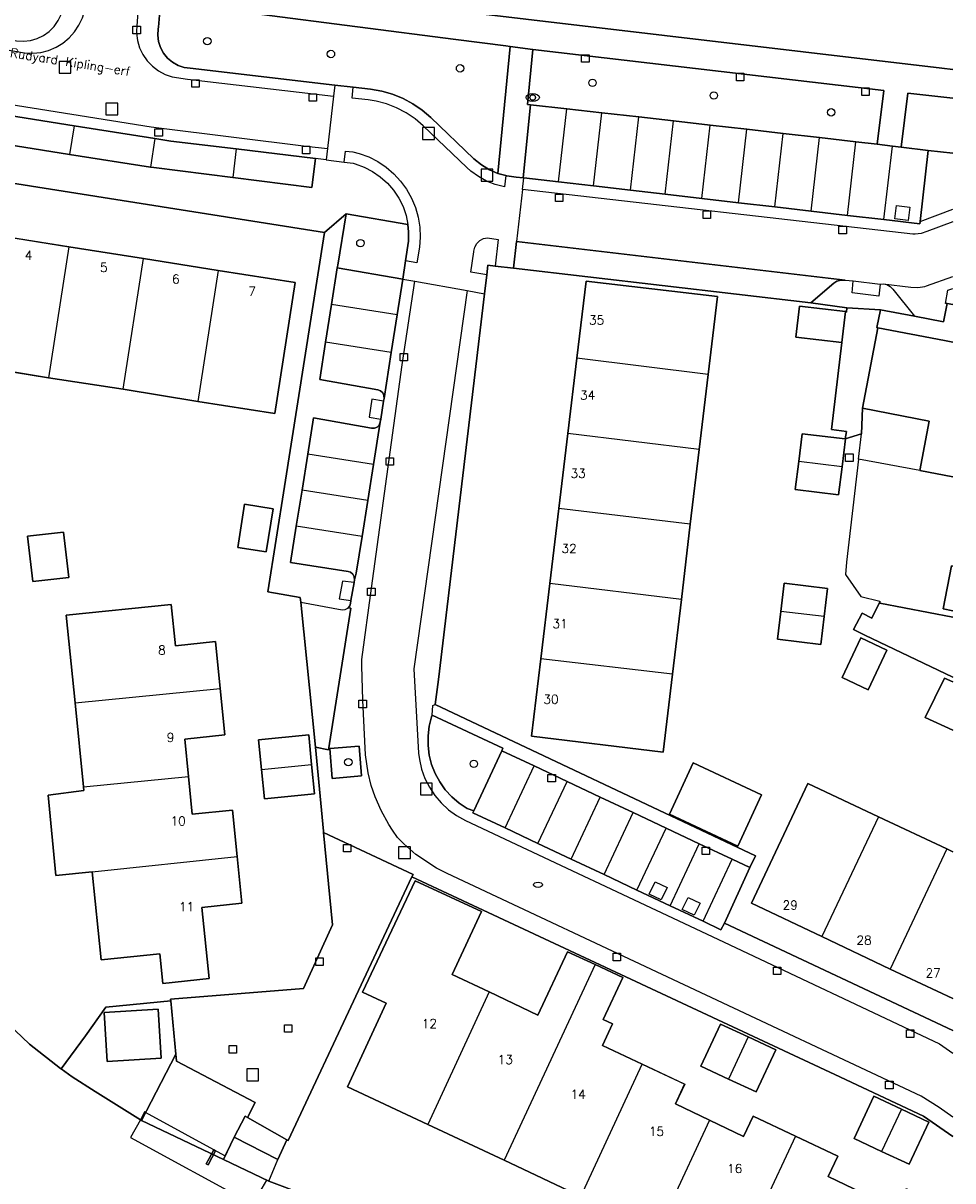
# Model space of a CAD drawing. Header units: metres. Extents: x 108000 to 109000, y 423600 to 424200.
# Tile 75 of 106: x 108937 to 109000, y 423652 to 423730. Entities that reach past the tile are written whole.
import ezdxf

# ---------------------------------------------------------------- set-up
doc = ezdxf.new("R2010")
doc.units = ezdxf.units.M
doc.header["$MEASUREMENT"] = 0
for name, color, linetype in [('Boomspiegel', 10, 'Continuous'), ('brandkraan _ -put', 10, 'Continuous'), ('Duiker', 10, 'Continuous'), ('Erf', 10, 'Continuous'), ('groenvoorziening', 10, 'Continuous'), ('Hek', 10, 'Continuous'), ('Huisnummers', 10, 'Continuous'), ('inspectie- _rioolput', 10, 'Continuous'), ('kolk', 10, 'Continuous'), ('onverhard', 10, 'Continuous'), ('open verharding', 10, 'Continuous'), ('Openbare_ruimtenaam', 10, 'Continuous'), ('pand', 10, 'Continuous'), ('Parkeervlak', 10, 'Continuous'), ('Steiger', 10, 'Continuous'), ('vegetatieobject', 10, 'Continuous'), ('Voetgangersgebied', 10, 'Continuous'), ('Voetpad', 10, 'Continuous'), ('voetpad op trap', 10, 'Continuous'), ('waterloop_ sloot', 10, 'Continuous'), ('waterstandmeter', 10, 'Continuous'), ('Wegmarkering', 10, 'Continuous'), ('Woonerf', 10, 'Continuous')]:
    doc.layers.add(name, color=color, linetype=linetype)
doc.styles.get("Standard").update_dxf_attribs({"font": 'txt.shx'})

# ---------------------------------------------------------------- blocks, each defined once
blk = doc.blocks.new('138_ACAD_1_FMEBLOCK4')
at = {"layer": 'waterloop_ sloot', "color": 5}
blk.add_lwpolyline([(24.098, -22.356), (20.348, -19.981), (19.231, -19.325), (14.231, -16.544), (10.371, -14.356), (9.231, -13.825), (4.323, -11.825), (1.698, -10.825), (-1.363, -9.365), (-6.879, -6.733), (-6.95, -6.7), (-10.011, -4.794), (-11.558, -3.794), (-12.296, -3.268), (-12.348, -3.231), (-14.442, -1.606), (-18.341, 2.113)], dxfattribs=at)
blk = doc.blocks.new('138_ACAD_1_FMEBLOCK11')
at = {"layer": 'Voetgangersgebied', "color": 255}
for points in [[(-1.568, 2.537), (-2.115, 1.437), (-2.775, 1.767), (-3.345, 0.657), (-2.589, 0.277), (3.345, -2.537)], [(3.345, 1.489), (-1.567, 2.436), (-1.568, 2.537)]]:
    blk.add_lwpolyline(points, dxfattribs=at)
blk = doc.blocks.new('138_ACAD_1_FMEBLOCK64')
at = {"layer": 'Erf', "color": 52, "true_color": 0xd2d200}
for points in [[(20.398, -12.056), (17.443, -10.017), (16.102, -12.88), (10.789, -10.38), (5.625, -7.974), (0.469, -5.568), (-4.679, -3.13), (-9.852, -0.693), (-15, 1.714), (-20.398, 4.245), (-19.295, 6.632), (-17.789, 9.885), (-19.394, 10.627), (-15.855, 18.13), (-11.364, 16.076), (-13.36, 11.827), (-10.86, 10.651), (-7.572, 9.07), (-5.573, 13.355), (-3.713, 12.485), (-1.852, 11.615), (-3.174, 8.796), (-2.538, 8.499), (-3.224, 7.039), (-0.538, 5.776), (2.321, 4.432), (1.693, 3.103), (3.992, 2.009), (6.288, 0.916), (6.929, 2.276), (9.789, 0.932), (12.64, -0.411), (11.988, -1.796), (14.288, -2.89), (16.595, -3.988), (17.25, -2.599), (20.257, -4.005), (19.516, -5.588), (20.398, -6.196)], [(20.398, -18.13), (18.212, -16.63), (20.398, -13.457)]]:
    blk.add_lwpolyline(points, dxfattribs=at)
blk = doc.blocks.new('138_ACAD_1_FMEBLOCK65')
at = {"layer": 'Erf', "color": 52, "true_color": 0xd2d200}
blk.add_line((2.564, -1.115), (0.337, -0.68), dxfattribs=at)
for points in [[(2.564, 10.495), (2.181, 10.568), (1.937, 9.331), (-0.023, 9.711), (-2.323, 10.133), (-2.564, 8.945), (-2.486, 8.93), (1.991, 8.066), (2.564, 7.959)], [(-2.349, -9.52), (-2.348, -9.621), (2.564, -10.568)]]:
    blk.add_lwpolyline(points, dxfattribs=at)
blk = doc.blocks.new('138_ACAD_1_FMEBLOCK75')
at = {"layer": 'Erf', "color": 52, "true_color": 0xd2d200}
for points in [[(10.18, 14.083), (10.271, 14.576), (9.263, 14.701), (9.954, 20.572), (6.852, 20.93), (7.102, 23.02), (10.201, 22.653), (10.277, 22.616), (10.307, 22.915), (7.864, 23.238), (-12.178, 25.573), (-13.416, 25.718), (-13.896, 25.774), (-13.974, 25.123), (-14.126, 23.855), (-17.233, -2.129), (-17.443, -3.818), (4.143, -14.016), (3.768, -14.8), (2.041, -18.541), (17.443, -25.774)], [(17.443, -1.963), (11.509, 0.851), (10.753, 1.231), (11.323, 2.341), (11.983, 2.011), (12.53, 3.111)]]:
    blk.add_lwpolyline(points, dxfattribs=at)
blk = doc.blocks.new('138_ACAD_1_FMEBLOCK76')
at = {"layer": 'Erf', "color": 52, "true_color": 0xd2d200}
blk.add_line((0.377, 1.755), (0.931, 1.501), dxfattribs=at)
blk.add_lwpolyline([(0.931, -1.755), (-0.931, -0.911), (0.377, 1.755)], dxfattribs=at)
blk = doc.blocks.new('138_ACAD_1_FMEBLOCK77')
at = {"layer": 'Erf', "color": 52, "true_color": 0xd2d200}
for points in [[(6.789, -7.237), (2.57, -5.263), (-2.039, -3.075), (-6.789, -0.825), (-2.992, 7.237), (1.781, 4.987)], [(1.781, 4.987), (6.383, 2.831), (6.789, 2.638)]]:
    blk.add_lwpolyline(points, dxfattribs=at)
blk = doc.blocks.new('138_ACAD_1_FMEBLOCK96')
at = {"layer": 'Voetpad', "color": 255}
for points in [[(-21.935, 5.565), (-26.387, 6.092), (-26.492, 5.315), (-26.662, 3.967), (-26.69, 3.738), (-6.804, 1.174), (-3.436, 0.74), (-3.148, 0.703), (-1.613, 0.505), (22.033, -2.272), (21.599, -5.879), (22.611, -6.014), (23.196, -6.092), (23.654, -2.455), (26.69, -2.79)], [(26.69, -0.863), (25.942, -0.771), (-20.792, 4.765)]]:
    blk.add_lwpolyline(points, dxfattribs=at)

msp = doc.modelspace()

# ---------------------------------------------------------------- linework, layer by layer
at = {"layer": 'Boomspiegel', "color": 32, "true_color": 0xe17500}
msp.add_lwpolyline([(108958.162, 423679.26), (108960.142, 423679.418), (108959.982, 423681.423), (108958.002, 423681.265), (108958.162, 423679.26)], dxfattribs=at)
at = {"layer": 'brandkraan _ -put', "color": 5}
msp.add_ellipse((108972.038, 423672.092), major_axis=(0.3, 0), ratio=0.583333, dxfattribs=at)
at = {"layer": 'Duiker', "color": 12, "true_color": 0xc30000}
for points in [[(108950.31, 423654.17), (108949.803, 423653.219), (108949.67, 423653.279), (108949.883, 423653.645), (108950.184, 423654.239), (108950.31, 423654.17)], [(108950.31, 423654.17), (108950.184, 423654.239), (108949.883, 423653.645), (108949.67, 423653.279), (108949.803, 423653.219), (108950.31, 423654.17)]]:
    msp.add_lwpolyline(points, dxfattribs=at)
at = {"layer": 'Erf', "color": 52, "true_color": 0xd2d200}
for p, q in [((108993.842, 423702.473), (108992.737, 423702.132)), ((108993.644, 423700.765), (108993.842, 423702.473)), ((108997.773, 423700), (108993.644, 423700.765))]:
    msp.add_line(p, q, dxfattribs=at)
for points in [[(108952.518, 423732.632), (108999.251, 423727.096), (109000, 423727.004)], [(108947.286, 423664.266), (108947.275, 423664.384), (108956.226, 423665.111), (108958.176, 423669.384), (108957.582, 423675.606), (108957.568, 423675.693), (108957.038, 423681.362), (108956.053, 423691.135), (108956.017, 423691.451), (108953.832, 423691.824), (108954.943, 423698.92), (108957.64, 423716.022), (108917.993, 423722.29)], [(108935.383, 423715.875), (108940.422, 423715.063), (108945.453, 423714.281), (108950.477, 423713.469), (108955.68, 423712.656), (108954.289, 423703.844), (108949.109, 423704.656), (108944.078, 423705.469), (108939.047, 423706.25), (108934.023, 423707.063)], [(108982.297, 423696.375), (108981.703, 423691.313), (108981.094, 423686.281), (108980.469, 423681.031), (108971.602, 423682.094), (108972.227, 423687.313), (108972.828, 423692.375), (108973.438, 423697.438), (108974.047, 423702.5), (108974.648, 423707.563), (108975.273, 423712.75), (108984.141, 423711.719), (108983.508, 423706.469), (108982.906, 423701.406), (108982.297, 423696.375)], [(108997.773, 423700), (108998.395, 423703.332), (108993.909, 423704.194), (108993.842, 423702.473)], [(108992.737, 423702.132), (108992.759, 423702.129), (108992.529, 423700.239), (108992.299, 423698.359), (108989.379, 423698.709), (108989.609, 423700.599), (108989.839, 423702.479), (108992.737, 423702.132)], [(108993.644, 423700.765), (108992.838, 423693.828), (108992.753, 423692.995), (108993.79, 423691.508), (108995.087, 423691.201), (108995.087, 423691.16)], [(108952.259, 423697.729), (108954.179, 423697.419), (108953.719, 423694.509), (108951.799, 423694.809), (108952.259, 423697.729)], [(108940.406, 423692.795), (108937.977, 423692.521), (108937.634, 423695.564), (108940.063, 423695.837), (108940.406, 423692.795)], [(109000, 423690.552), (108999.339, 423690.679), (108999.909, 423693.579), (109000, 423693.561)], [(108991.099, 423688.279), (108988.169, 423688.629), (108988.399, 423690.509), (108988.619, 423692.399), (108991.549, 423692.049), (108991.329, 423690.159), (108991.099, 423688.279)], [(108951.75, 423674), (108952.07, 423670.844), (108949.367, 423670.563), (108949.883, 423665.781), (108946.75, 423665.438), (108946.547, 423667.438), (108942.594, 423667.031), (108941.992, 423672.969), (108939.546, 423672.719), (108939.023, 423678.135), (108941.432, 423678.43), (108941.406, 423678.688), (108940.844, 423684.344), (108940.242, 423690.25), (108947.313, 423690.969), (108947.609, 423688.188), (108950.289, 423688.469), (108950.609, 423685.313), (108950.922, 423682.188), (108948.227, 423681.906), (108948.477, 423679.375), (108948.727, 423676.844), (108951.438, 423677.125), (108951.75, 423674)], [(108993.789, 423688.719), (108995.549, 423687.889), (108994.289, 423685.219), (108992.529, 423686.049), (108993.789, 423688.719)], [(108956.779, 423680.199), (108956.979, 423678.209), (108953.599, 423677.869), (108953.399, 423679.859), (108953.199, 423681.849), (108956.589, 423682.189), (108956.779, 423680.199)], [(108980.893, 423676.849), (108982.498, 423680.294), (108987.111, 423678.144), (108985.506, 423674.699), (108980.893, 423676.849)], [(109000, 423655.139), (108998.025, 423656.491), (108992.045, 423659.308), (108963.538, 423672.621), (108959.942, 423664.971), (108955.19, 423654.863), (108955.109, 423654.909), (108954.509, 423653.589), (108951.559, 423655.079), (108950.837, 423653.585), (108953.898, 423652.125), (108956.523, 423651.125), (108961.43, 423649.125), (108962.57, 423648.594), (108966.43, 423646.406), (108971.43, 423643.625), (108972.547, 423642.969), (108976.297, 423640.594), (109000, 423624.107)], [(108933.859, 423665.063), (108937.758, 423661.344), (108939.852, 423659.719), (108939.903, 423659.682)], [(108947.286, 423664.266), (108942.906, 423663.844), (108941.539, 423661.909), (108939.903, 423659.682)], [(108939.903, 423659.682), (108940.641, 423659.156), (108942.188, 423658.156), (108945.25, 423656.25), (108945.32, 423656.217), (108947.62, 423660.68), (108947.286, 423664.266)], [(108946.64, 423660.404), (108942.994, 423660.187), (108942.798, 423663.482), (108946.443, 423663.699), (108946.64, 423660.404)], [(108984.879, 423659), (108983.019, 423659.859), (108984.349, 423662.709), (108986.199, 423661.839), (108988.059, 423660.979), (108986.739, 423658.129), (108984.879, 423659)], [(108996.529, 423656.969), (108998.389, 423656.099), (108997.059, 423653.259), (108995.199, 423654.119), (108993.339, 423654.989), (108994.669, 423657.839), (108996.529, 423656.969)]]:
    msp.add_lwpolyline(points, dxfattribs=at)
at = {"layer": 'groenvoorziening', "color": 3}
for points in [[(108970.161, 423728.57), (108969.874, 423728.607), (108966.505, 423729.041), (108946.619, 423731.605)], [(108946.529, 423730.665), (108946.46, 423729.86), (108946.439, 423729.745), (108946.412, 423729.318), (108946.465, 423728.893), (108946.596, 423728.486), (108946.801, 423728.11), (108947.072, 423727.778), (108947.399, 423727.503), (108947.772, 423727.293), (108948.178, 423727.156), (108948.601, 423727.096), (108958.335, 423725.964), (108959.588, 423725.818), (108960.753, 423725.685), (108961.502, 423725.552), (108962.233, 423725.342), (108962.938, 423725.055), (108963.609, 423724.697), (108964.238, 423724.27), (108964.812, 423723.786), (108967.711, 423720.996), (108968.233, 423720.583), (108968.767, 423720.265), (108969.337, 423720.018), (108970.161, 423728.57)], [(108995.342, 423725.595), (108971.697, 423728.372), (108971.319, 423724.647), (108971.53, 423724.645), (108973.989, 423724.366), (108976.338, 423724.099), (108978.827, 423723.816), (108981.167, 423723.55), (108983.649, 423723.268), (108986.112, 423722.988), (108988.563, 423722.709), (108991.018, 423722.43), (108993.467, 423722.152), (108994.909, 423721.988), (108995.342, 423725.595)], [(109000, 423725.077), (108996.963, 423725.412), (108996.505, 423721.775), (108998.336, 423721.561), (109000, 423721.374)], [(108963.31, 423715.454), (108963.319, 423716.083), (108963.27, 423716.567), (108959.099, 423717.29), (108958.553, 423713.823), (108958.503, 423713.642), (108962.934, 423712.889), (108963.114, 423714.116), (108963.31, 423715.454)], [(108969.603, 423681.119), (108969.672, 423681.292), (108964.909, 423683.525), (108964.868, 423683.399), (108964.71, 423682.769), (108964.63, 423682.124), (108964.631, 423681.475), (108964.711, 423680.83), (108964.869, 423680.201), (108965.104, 423679.595), (108965.412, 423679.023), (108965.787, 423678.494), (108966.225, 423678.014), (108966.718, 423677.592), (108967.263, 423677.231), (108967.717, 423677.077), (108969.603, 423681.119)], [(108947.62, 423660.68), (108945.32, 423656.217), (108950.837, 423653.585), (108951.559, 423655.079), (108952.299, 423656.5), (108952.451, 423656.414), (108952.971, 423657.425), (108947.664, 423660.212), (108947.62, 423660.68)]]:
    msp.add_lwpolyline(points, dxfattribs=at)
at = {"layer": 'Hek', "color": 30}
msp.add_lwpolyline([(108939.903, 423659.682), (108941.539, 423661.909), (108942.906, 423663.844), (108947.286, 423664.266)], dxfattribs=at)
at = {"layer": 'inspectie- _rioolput', "color": 30}
for p, q in [((108940.556, 423727.559), (108939.756, 423727.559)), ((108939.756, 423727.559), (108939.756, 423726.759)), ((108940.556, 423726.759), (108940.556, 423727.559)), ((108939.756, 423726.759), (108940.556, 423726.759)), ((108943.715, 423724.756), (108942.915, 423724.756)), ((108942.915, 423724.756), (108942.915, 423723.956)), ((108943.715, 423723.956), (108943.715, 423724.756)), ((108942.915, 423723.956), (108943.715, 423723.956)), ((108965.051, 423723.106), (108964.251, 423723.106)), ((108964.251, 423723.106), (108964.251, 423722.306)), ((108965.051, 423722.306), (108965.051, 423723.106)), ((108964.251, 423722.306), (108965.051, 423722.306)), ((108969.002, 423720.298), (108968.202, 423720.298)), ((108968.202, 423720.298), (108968.202, 423719.498)), ((108969.002, 423719.498), (108969.002, 423720.298)), ((108968.202, 423719.498), (108969.002, 423719.498)), ((108964.913, 423678.939), (108964.113, 423678.939)), ((108964.113, 423678.939), (108964.113, 423678.139)), ((108964.913, 423678.139), (108964.913, 423678.939)), ((108964.113, 423678.139), (108964.913, 423678.139)), ((108963.439, 423674.65), (108962.639, 423674.65)), ((108962.639, 423674.65), (108962.639, 423673.85)), ((108963.439, 423673.85), (108963.439, 423674.65)), ((108962.639, 423673.85), (108963.439, 423673.85)), ((108953.204, 423659.681), (108952.404, 423659.681)), ((108952.404, 423659.681), (108952.404, 423658.881)), ((108953.204, 423658.881), (108953.204, 423659.681)), ((108952.404, 423658.881), (108953.204, 423658.881))]:
    msp.add_line(p, q, dxfattribs=at)
at = {"layer": 'kolk', "color": 30, "true_color": 0xf07a00}
for p, q in [((108944.738, 423729.424), (108944.738, 423729.924)), ((108944.738, 423729.924), (108945.238, 423729.924)), ((108945.238, 423729.924), (108945.238, 423729.424)), ((108945.238, 423729.424), (108944.738, 423729.424)), ((108974.98, 423727.501), (108974.98, 423728.001)), ((108974.98, 423728.001), (108975.48, 423728.001)), ((108975.48, 423728.001), (108975.48, 423727.501)), ((108975.48, 423727.501), (108974.98, 423727.501)), ((108948.694, 423725.824), (108948.694, 423726.324)), ((108948.694, 423726.324), (108949.194, 423726.324)), ((108949.194, 423726.324), (108949.194, 423725.824)), ((108985.411, 423726.256), (108985.411, 423726.756)), ((108985.411, 423726.756), (108985.911, 423726.756)), ((108985.911, 423726.256), (108985.411, 423726.256)), ((108985.911, 423726.756), (108985.911, 423726.256)), ((108949.194, 423725.824), (108948.694, 423725.824)), ((108956.618, 423724.875), (108956.618, 423725.375)), ((108956.618, 423725.375), (108957.118, 423725.375)), ((108957.118, 423725.375), (108957.118, 423724.875)), ((108993.869, 423725.268), (108993.869, 423725.768)), ((108993.869, 423725.768), (108994.369, 423725.768)), ((108994.369, 423725.268), (108993.869, 423725.268)), ((108994.369, 423725.768), (108994.369, 423725.268)), ((108957.118, 423724.875), (108956.618, 423724.875)), ((108946.221, 423722.521), (108946.221, 423723.021)), ((108946.221, 423723.021), (108946.721, 423723.021)), ((108946.721, 423723.021), (108946.721, 423722.521)), ((108946.721, 423722.521), (108946.221, 423722.521)), ((108956.157, 423721.339), (108956.157, 423721.839)), ((108956.157, 423721.839), (108956.657, 423721.839)), ((108956.657, 423721.339), (108956.157, 423721.339)), ((108956.657, 423721.839), (108956.657, 423721.339)), ((108973.208, 423718.121), (108973.208, 423718.621)), ((108973.208, 423718.621), (108973.708, 423718.621)), ((108973.708, 423718.621), (108973.708, 423718.121)), ((108973.708, 423718.121), (108973.208, 423718.121)), ((108983.171, 423716.987), (108983.171, 423717.487)), ((108983.171, 423717.487), (108983.671, 423717.487)), ((108983.671, 423717.487), (108983.671, 423716.987)), ((108983.671, 423716.987), (108983.171, 423716.987)), ((108992.32, 423715.953), (108992.32, 423716.453)), ((108992.32, 423716.453), (108992.82, 423716.453)), ((108992.82, 423715.953), (108992.32, 423715.953)), ((108992.82, 423716.453), (108992.82, 423715.953)), ((108962.75, 423707.376), (108962.75, 423707.876)), ((108962.75, 423707.876), (108963.25, 423707.876)), ((108963.25, 423707.376), (108962.75, 423707.376)), ((108963.25, 423707.876), (108963.25, 423707.376)), ((108992.772, 423700.615), (108992.772, 423701.115)), ((108992.772, 423701.115), (108993.272, 423701.115)), ((108993.272, 423701.115), (108993.272, 423700.615)), ((108961.796, 423700.356), (108961.796, 423700.856)), ((108961.796, 423700.856), (108962.296, 423700.856)), ((108962.296, 423700.356), (108961.796, 423700.356)), ((108962.296, 423700.856), (108962.296, 423700.356)), ((108993.272, 423700.615), (108992.772, 423700.615)), ((108960.555, 423691.577), (108960.555, 423692.077)), ((108960.555, 423692.077), (108961.055, 423692.077)), ((108961.055, 423692.077), (108961.055, 423691.577)), ((108961.055, 423691.577), (108960.555, 423691.577)), ((108959.971, 423684.019), (108959.971, 423684.519)), ((108959.971, 423684.519), (108960.471, 423684.519)), ((108960.471, 423684.019), (108959.971, 423684.019)), ((108960.471, 423684.519), (108960.471, 423684.019)), ((108972.707, 423679.027), (108972.707, 423679.527)), ((108972.707, 423679.527), (108973.207, 423679.527)), ((108973.207, 423679.527), (108973.207, 423679.027)), ((108973.207, 423679.027), (108972.707, 423679.027)), ((108958.925, 423674.3), (108958.925, 423674.8)), ((108958.925, 423674.8), (108959.425, 423674.8)), ((108959.425, 423674.8), (108959.425, 423674.3)), ((108983.095, 423674.127), (108983.095, 423674.627)), ((108983.095, 423674.627), (108983.595, 423674.627)), ((108983.595, 423674.627), (108983.595, 423674.127)), ((108959.425, 423674.3), (108958.925, 423674.3)), ((108983.595, 423674.127), (108983.095, 423674.127)), ((108957.059, 423666.66), (108957.059, 423667.16)), ((108957.059, 423667.16), (108957.559, 423667.16)), ((108957.559, 423667.16), (108957.559, 423666.66)), ((108977.109, 423666.972), (108977.109, 423667.472)), ((108977.109, 423667.472), (108977.609, 423667.472)), ((108977.609, 423666.972), (108977.109, 423666.972)), ((108977.609, 423667.472), (108977.609, 423666.972)), ((108957.559, 423666.66), (108957.059, 423666.66)), ((108987.914, 423666.036), (108987.914, 423666.536)), ((108987.914, 423666.536), (108988.414, 423666.536)), ((108988.414, 423666.036), (108987.914, 423666.036)), ((108988.414, 423666.536), (108988.414, 423666.036)), ((108954.951, 423662.163), (108954.951, 423662.663)), ((108954.951, 423662.663), (108955.451, 423662.663)), ((108955.451, 423662.163), (108954.951, 423662.163)), ((108955.451, 423662.663), (108955.451, 423662.163)), ((108996.88, 423661.808), (108996.88, 423662.308)), ((108996.88, 423662.308), (108997.38, 423662.308)), ((108997.38, 423662.308), (108997.38, 423661.808)), ((108997.38, 423661.808), (108996.88, 423661.808)), ((108951.219, 423660.753), (108951.219, 423661.253)), ((108951.219, 423661.253), (108951.719, 423661.253)), ((108951.719, 423660.753), (108951.219, 423660.753)), ((108951.719, 423661.253), (108951.719, 423660.753)), ((108995.467, 423658.349), (108995.467, 423658.849)), ((108995.467, 423658.849), (108995.967, 423658.849)), ((108995.967, 423658.349), (108995.467, 423658.349)), ((108995.967, 423658.849), (108995.967, 423658.349))]:
    msp.add_line(p, q, dxfattribs=at)
at = {"layer": 'onverhard', "color": 255}
msp.add_lwpolyline([(108958.162, 423679.26), (108960.142, 423679.418), (108959.982, 423681.423), (108958.002, 423681.265), (108958.162, 423679.26)], dxfattribs=at)
at = {"layer": 'open verharding', "color": 255}
for points in [[(108971.53, 423724.645), (108971.319, 423724.647), (108971.697, 423728.372), (108970.161, 423728.57), (108969.337, 423720.018), (108969.866, 423719.866), (108969.935, 423719.846), (108970.56, 423719.751), (108971.037, 423719.714), (108971.53, 423724.645)], [(108994.95, 423709.61), (108994.872, 423709.625), (108995.113, 423710.813), (108992.864, 423710.964), (108992.834, 423710.665), (108992.758, 423710.702), (108992.511, 423708.621), (108991.82, 423702.75), (108992.828, 423702.625), (108992.737, 423702.132), (108993.842, 423702.473), (108993.909, 423704.194), (108994.95, 423709.61)]]:
    msp.add_lwpolyline(points, dxfattribs=at)
at = {"layer": 'pand', "color": 1}
for p, q in [((108940.422, 423715.063), (108935.383, 423715.875)), ((108940.422, 423715.063), (108939.047, 423706.25)), ((108945.453, 423714.281), (108940.422, 423715.063)), ((108944.078, 423705.469), (108945.453, 423714.281)), ((108950.477, 423713.469), (108945.453, 423714.281)), ((108950.477, 423713.469), (108949.109, 423704.656)), ((108974.648, 423707.563), (108974.047, 423702.5)), ((108983.508, 423706.469), (108974.648, 423707.563)), ((108934.023, 423707.063), (108939.047, 423706.25)), ((108939.047, 423706.25), (108944.078, 423705.469)), ((108982.906, 423701.406), (108983.508, 423706.469)), ((108944.078, 423705.469), (108949.109, 423704.656)), ((108974.047, 423702.5), (108973.438, 423697.438)), ((108982.906, 423701.406), (108974.047, 423702.5)), ((108982.297, 423696.375), (108982.906, 423701.406)), ((108992.529, 423700.239), (108989.609, 423700.599)), ((108973.438, 423697.438), (108972.828, 423692.375)), ((108982.297, 423696.375), (108973.438, 423697.438)), ((108981.703, 423691.313), (108982.297, 423696.375)), ((108972.828, 423692.375), (108972.227, 423687.313)), ((108981.703, 423691.313), (108972.828, 423692.375)), ((108981.094, 423686.281), (108981.703, 423691.313)), ((108991.329, 423690.159), (108988.399, 423690.509)), ((108981.094, 423686.281), (108972.227, 423687.313)), ((108940.844, 423684.344), (108950.609, 423685.313)), ((108940.844, 423684.344), (108941.406, 423678.688)), ((108953.399, 423679.859), (108956.779, 423680.199)), ((108941.406, 423678.688), (108948.477, 423679.375)), ((108994.992, 423676.656), (108991.172, 423668.594)), ((108999.594, 423674.5), (108994.992, 423676.656)), ((108941.992, 423672.969), (108951.75, 423674)), ((108999.594, 423674.5), (108995.781, 423666.406)), ((109000, 423674.307), (108999.594, 423674.5)), ((108991.172, 423668.594), (108995.781, 423666.406)), ((108975.889, 423666.709), (108969.75, 423653.531)), ((108995.781, 423666.406), (109000, 423664.433)), ((108968.742, 423664.875), (108964.602, 423655.938)), ((108986.199, 423661.839), (108984.879, 423659)), ((108974.922, 423651.094), (108979.063, 423660)), ((108996.529, 423656.969), (108995.199, 423654.119)), ((108964.602, 423655.938), (108969.75, 423653.531)), ((108983.593, 423656.233), (108980.07, 423648.656)), ((108989.391, 423655.156), (108985.227, 423646.25)), ((108969.75, 423653.531), (108974.922, 423651.094))]:
    msp.add_line(p, q, dxfattribs=at)
for points in [[(108949.109, 423704.656), (108954.289, 423703.844), (108955.68, 423712.656), (108950.477, 423713.469)], [(108983.508, 423706.469), (108984.141, 423711.719), (108975.273, 423712.75), (108974.648, 423707.563)], [(108992.758, 423710.702), (108989.659, 423711.069), (108989.409, 423708.979), (108992.511, 423708.621), (108992.758, 423710.702)], [(109000, 423708.639), (108999.427, 423708.746), (108994.95, 423709.61), (108993.909, 423704.194), (108998.395, 423703.332), (108997.773, 423700), (109000, 423699.565)], [(108992.529, 423700.239), (108992.759, 423702.129), (108992.737, 423702.132), (108989.839, 423702.479), (108989.609, 423700.599)], [(108989.609, 423700.599), (108989.379, 423698.709), (108992.299, 423698.359), (108992.529, 423700.239)], [(108953.719, 423694.509), (108954.179, 423697.419), (108952.259, 423697.729), (108951.799, 423694.809), (108953.719, 423694.509)], [(108937.977, 423692.521), (108940.406, 423692.795), (108940.063, 423695.837), (108937.634, 423695.564), (108937.977, 423692.521)], [(109000, 423693.561), (108999.909, 423693.579), (108999.339, 423690.679), (109000, 423690.552)], [(108991.329, 423690.159), (108991.549, 423692.049), (108988.619, 423692.399), (108988.399, 423690.509)], [(108950.609, 423685.313), (108950.289, 423688.469), (108947.609, 423688.188), (108947.313, 423690.969), (108940.242, 423690.25), (108940.844, 423684.344)], [(108988.399, 423690.509), (108988.169, 423688.629), (108991.099, 423688.279), (108991.329, 423690.159)], [(108993.789, 423688.719), (108992.529, 423686.049), (108994.289, 423685.219), (108995.549, 423687.889), (108993.789, 423688.719)], [(108972.227, 423687.313), (108971.602, 423682.094), (108980.469, 423681.031), (108981.094, 423686.281)], [(109000, 423685.76), (108999.446, 423686.015), (108998.138, 423683.349), (109000, 423682.504)], [(108948.477, 423679.375), (108948.227, 423681.906), (108950.922, 423682.188), (108950.609, 423685.313)], [(108956.779, 423680.199), (108956.589, 423682.189), (108953.199, 423681.849), (108953.399, 423679.859)], [(108953.399, 423679.859), (108953.599, 423677.869), (108956.979, 423678.209), (108956.779, 423680.199)], [(108980.893, 423676.849), (108985.506, 423674.699), (108987.111, 423678.144), (108982.498, 423680.294), (108980.893, 423676.849)], [(108951.75, 423674), (108951.438, 423677.125), (108948.727, 423676.844), (108948.477, 423679.375)], [(108941.406, 423678.688), (108941.432, 423678.43), (108939.023, 423678.135), (108939.546, 423672.719), (108941.992, 423672.969)], [(108994.992, 423676.656), (108990.219, 423678.906), (108986.422, 423670.844), (108991.172, 423668.594)], [(108941.992, 423672.969), (108942.594, 423667.031), (108946.547, 423667.438), (108946.75, 423665.438), (108949.883, 423665.781), (108949.367, 423670.563), (108952.07, 423670.844), (108951.75, 423674)], [(108968.742, 423664.875), (108966.241, 423666.051), (108968.238, 423670.3), (108963.747, 423672.354), (108960.208, 423664.851), (108961.812, 423664.109), (108960.307, 423660.856), (108959.203, 423658.469), (108964.602, 423655.938)], [(108975.889, 423666.709), (108974.029, 423667.579), (108972.03, 423663.294), (108968.742, 423664.875)], [(108979.063, 423660), (108976.377, 423661.263), (108977.063, 423662.723), (108976.428, 423663.02), (108977.75, 423665.839), (108975.889, 423666.709)], [(108942.994, 423660.187), (108946.64, 423660.404), (108946.443, 423663.699), (108942.798, 423663.482), (108942.994, 423660.187)], [(108986.199, 423661.839), (108984.349, 423662.709), (108983.019, 423659.859), (108984.879, 423659)], [(108984.879, 423659), (108986.739, 423658.129), (108988.059, 423660.979), (108986.199, 423661.839)], [(108983.593, 423656.233), (108981.295, 423657.327), (108981.922, 423658.656), (108979.063, 423660)], [(108996.529, 423656.969), (108994.669, 423657.839), (108993.339, 423654.989), (108995.199, 423654.119)], [(108995.199, 423654.119), (108997.059, 423653.259), (108998.389, 423656.099), (108996.529, 423656.969)], [(108989.391, 423655.156), (108986.531, 423656.5), (108985.89, 423655.14), (108983.593, 423656.233)], [(108993.89, 423651.334), (108991.59, 423652.428), (108992.242, 423653.813), (108989.391, 423655.156)]]:
    msp.add_lwpolyline(points, dxfattribs=at)
at = {"layer": 'Parkeervlak', "color": 255}
for points in [[(108940.771, 423723.222), (108935.277, 423724.086), (108929.738, 423724.957), (108924.189, 423725.83), (108924.17, 423725.727), (108923.879, 423723.907), (108929.435, 423723.032), (108934.973, 423722.16), (108940.468, 423721.295), (108945.912, 423720.437), (108946.144, 423720.401), (108951.458, 423719.737), (108956.803, 423719.069), (108957.031, 423721.019), (108951.699, 423721.664), (108947.288, 423722.197), (108946.216, 423722.366), (108940.771, 423723.222)], [(108998.336, 423721.561), (108996.505, 423721.775), (108995.921, 423721.853), (108994.909, 423721.988), (108993.467, 423722.152), (108991.018, 423722.43), (108988.563, 423722.709), (108986.112, 423722.988), (108983.649, 423723.268), (108981.167, 423723.55), (108978.827, 423723.816), (108976.338, 423724.099), (108973.989, 423724.366), (108971.53, 423724.645), (108971.037, 423719.714), (108971.091, 423719.708), (108973.429, 423719.437), (108975.778, 423719.166), (108978.266, 423718.878), (108980.605, 423718.608), (108983.087, 423718.321), (108985.549, 423718.036), (108988, 423717.753), (108990.454, 423717.469), (108992.902, 423717.186), (108995.358, 423716.902), (108997.771, 423716.623), (108997.789, 423716.777), (108998.336, 423721.561)], [(108970.59, 423715.426), (108970.379, 423713.622), (108990.421, 423711.287), (108991.987, 423712.619), (108992.188, 423712.745), (108992.454, 423712.828), (108992.731, 423712.831), (108970.59, 423715.426)], [(108962.554, 423710.495), (108962.934, 423712.889), (108958.503, 423713.642), (108958.119, 423711.19), (108957.72, 423708.648), (108957.324, 423706.119), (108961.247, 423705.425), (108961.43, 423705.361), (108961.575, 423705.229), (108961.655, 423705.05), (108961.658, 423704.855), (108962.15, 423707.954), (108962.554, 423710.495)], [(108960.952, 423700.394), (108961.406, 423703.244), (108961.338, 423703.064), (108961.203, 423702.923), (108961.022, 423702.848), (108960.822, 423702.85), (108956.906, 423703.543), (108956.515, 423701.089), (108956.131, 423698.675), (108955.744, 423696.246), (108955.356, 423693.812), (108959.239, 423693.194), (108959.408, 423693.142), (108959.563, 423693.015), (108959.657, 423692.839), (108959.675, 423692.639), (108959.788, 423693.091), (108960.18, 423695.551), (108960.567, 423697.98), (108960.952, 423700.394)], [(108980.674, 423675.909), (108978.457, 423676.952), (108976.237, 423677.997), (108973.998, 423679.051), (108971.778, 423680.096), (108969.603, 423681.119), (108967.717, 423677.077), (108967.65, 423676.942), (108969.814, 423675.923), (108972.033, 423674.877), (108974.272, 423673.822), (108976.492, 423672.776), (108978.708, 423671.732), (108980.944, 423670.678), (108983.159, 423669.634), (108984.367, 423669.065), (108984.598, 423669.508), (108986.325, 423673.249), (108985.126, 423673.813), (108982.911, 423674.856), (108980.674, 423675.909)]]:
    msp.add_lwpolyline(points, dxfattribs=at)
at = {"layer": 'Steiger', "color": 255}
msp.add_lwpolyline([(108954.509, 423653.589), (108951.559, 423655.079), (108950.919, 423653.839), (108945.589, 423656.739), (108945.509, 423656.789), (108945.25, 423656.25), (108944.578, 423655.063), (108952.813, 423650.563), (108953.75, 423652.188), (108953.898, 423652.125), (108954.509, 423653.589)], dxfattribs=at)
at = {"layer": 'vegetatieobject', "color": 3}
for centre in [(108949.747, 423728.921), (108958.081, 423728.056), (108966.785, 423727.091), (108975.711, 423726.115), (108983.884, 423725.259), (108991.795, 423724.127), (108960.067, 423715.319), (108959.254, 423680.35), (108967.714, 423680.238)]:
    msp.add_circle(centre, 0.25, dxfattribs=at)
at = {"layer": 'Voetpad', "color": 255}
for p, q in [((108961.433, 423703.456), (108961.626, 423704.661)), ((108959.426, 423691.235), (108959.641, 423692.445))]:
    msp.add_line(p, q, dxfattribs=at)
for points in [[(108961.626, 423704.661), (108961.658, 423704.855), (108961.655, 423705.05), (108961.575, 423705.229), (108961.43, 423705.361), (108961.247, 423705.425), (108957.324, 423706.119), (108957.72, 423708.648), (108958.119, 423711.19), (108958.503, 423713.642), (108958.553, 423713.823), (108959.099, 423717.29), (108957.64, 423716.022), (108954.943, 423698.92), (108953.832, 423691.824), (108956.017, 423691.451), (108956.053, 423691.135)], [(108961.626, 423704.661), (108960.846, 423704.794), (108960.652, 423703.592), (108961.433, 423703.456)], [(108959.641, 423692.445), (108959.675, 423692.639), (108959.657, 423692.839), (108959.563, 423693.015), (108959.408, 423693.142), (108959.239, 423693.194), (108955.356, 423693.812), (108955.744, 423696.246), (108956.131, 423698.675), (108956.515, 423701.089), (108956.906, 423703.543), (108960.822, 423702.85), (108961.022, 423702.848), (108961.203, 423702.923), (108961.338, 423703.064), (108961.406, 423703.244), (108961.433, 423703.456)], [(108959.641, 423692.445), (108958.858, 423692.547), (108958.633, 423691.352), (108959.426, 423691.235)], [(108956.053, 423691.135), (108958.829, 423690.619), (108959.034, 423690.639), (108959.216, 423690.734), (108959.237, 423690.758)], [(108956.053, 423691.135), (108957.038, 423681.362), (108957.922, 423681.19), (108959.417, 423690.722), (108959.237, 423690.758)], [(108959.237, 423690.758), (108959.349, 423690.891), (108959.402, 423691.031), (108959.426, 423691.235)], [(108963.538, 423672.621), (108963.618, 423672.774), (108957.582, 423675.606), (108958.176, 423669.384), (108956.226, 423665.111), (108947.275, 423664.384), (108947.286, 423664.266), (108947.62, 423660.68), (108947.664, 423660.212), (108952.971, 423657.425), (108952.451, 423656.414), (108955.109, 423654.909), (108955.19, 423654.863), (108959.942, 423664.971), (108963.538, 423672.621)]]:
    msp.add_lwpolyline(points, dxfattribs=at)
at = {"layer": 'voetpad op trap', "color": 255}
msp.add_lwpolyline([(108952.451, 423656.414), (108952.299, 423656.5), (108951.559, 423655.079), (108954.509, 423653.589), (108955.109, 423654.909), (108952.451, 423656.414)], dxfattribs=at)
at = {"layer": 'waterstandmeter', "color": 2}
msp.add_circle((108971.68, 423725.13), 0.188, dxfattribs=at)
msp.add_ellipse((108971.68, 423725.13), major_axis=(0.45, 0), ratio=0.583333, dxfattribs=at)
at = {"layer": 'Wegmarkering', "color": 255}
for p, q in [((108973.429, 423719.437), (108973.989, 423724.366)), ((108975.778, 423719.166), (108976.338, 423724.099)), ((108978.266, 423718.878), (108978.827, 423723.816)), ((108940.771, 423723.222), (108940.468, 423721.295)), ((108980.605, 423718.608), (108981.167, 423723.55)), ((108983.087, 423718.321), (108983.649, 423723.268)), ((108985.549, 423718.036), (108986.112, 423722.988)), ((108946.216, 423722.366), (108945.912, 423720.437)), ((108988, 423717.753), (108988.563, 423722.709)), ((108990.454, 423717.469), (108991.018, 423722.43)), ((108992.902, 423717.186), (108993.467, 423722.152)), ((108951.699, 423721.664), (108951.458, 423719.737)), ((108995.358, 423716.902), (108995.921, 423721.853)), ((108962.554, 423710.495), (108958.119, 423711.19)), ((108962.15, 423707.954), (108957.72, 423708.648)), ((108960.952, 423700.394), (108956.515, 423701.089)), ((108960.567, 423697.98), (108956.131, 423698.675)), ((108960.18, 423695.551), (108955.744, 423696.246)), ((108969.814, 423675.923), (108971.778, 423680.096)), ((108972.033, 423674.877), (108973.998, 423679.051)), ((108974.272, 423673.822), (108976.237, 423677.997)), ((108976.492, 423672.776), (108978.457, 423676.952)), ((108978.708, 423671.732), (108980.674, 423675.909)), ((108980.944, 423670.678), (108982.911, 423674.856)), ((108983.159, 423669.634), (108985.126, 423673.813))]:
    msp.add_line(p, q, dxfattribs=at)
for points in [[(108996.988, 423716.832), (108996.084, 423716.947), (108996.198, 423717.844), (108997.102, 423717.729), (108996.988, 423716.832)], [(108980.35, 423671.076), (108979.531, 423671.467), (108979.924, 423672.292), (108980.744, 423671.901), (108980.35, 423671.076)], [(108982.568, 423670.031), (108981.765, 423670.414), (108982.154, 423671.23), (108982.957, 423670.847), (108982.568, 423670.031)]]:
    msp.add_lwpolyline(points, dxfattribs=at)
at = {"layer": 'Woonerf', "color": 52, "true_color": 0xd2d200}
for p, q in [((108958.335, 423725.964), (108958.25, 423725.22)), ((108959.588, 423725.818), (108958.335, 423725.964)), ((108958.25, 423725.22), (108957.842, 423721.682)), ((108957.842, 423721.682), (108957.755, 423720.928)), ((108957.755, 423720.928), (108957.031, 423721.019)), ((108957.755, 423720.928), (108958.982, 423720.773)), ((108970.999, 423718.921), (108971.091, 423719.708)), ((108970.999, 423718.921), (108970.59, 423715.426)), ((108997.789, 423716.777), (109000, 423717.595)), ((108970.59, 423715.426), (108992.731, 423712.831)), ((108963.114, 423714.116), (108962.934, 423712.889)), ((108962.934, 423712.889), (108963.73, 423712.763)), ((108963.73, 423712.763), (108967.271, 423712.116)), ((108968.431, 423711.904), (108968.583, 423713.172)), ((108992.731, 423712.831), (108993.288, 423712.768)), ((108993.288, 423712.768), (108995.096, 423712.563)), ((108967.271, 423712.116), (108968.431, 423711.904)), ((108995.096, 423712.563), (108995.297, 423712.57)), ((108999.617, 423711.248), (109000, 423711.175))]:
    msp.add_line(p, q, dxfattribs=at)
for points in [[(108907.807, 423734.976), (108918.505, 423731.855), (108927.832, 423730.381), (108936.42, 423729.058), (108936.877, 423728.952), (108937.349, 423728.924), (108937.819, 423728.976), (108938.273, 423729.106), (108938.699, 423729.311), (108939.084, 423729.584), (108939.418, 423729.919), (108939.691, 423730.305), (108939.887, 423730.711), (108940.1, 423731.725)], [(108907.417, 423732.875), (108913.656, 423731.89), (108925.327, 423730.026), (108935.997, 423728.377), (108936.901, 423728.232), (108937.436, 423728.131), (108937.98, 423728.109), (108938.522, 423728.166), (108939.049, 423728.302), (108939.55, 423728.514), (108940.015, 423728.797), (108940.434, 423729.145), (108940.797, 423729.551), (108941.098, 423730.005), (108941.328, 423730.498), (108941.484, 423731.02), (108941.556, 423731.485)], [(108945.073, 423730.905), (108944.988, 423729.924), (108944.966, 423729.608), (108944.971, 423729.466), (108945.04, 423728.962), (108945.187, 423728.475), (108945.408, 423728.017), (108945.698, 423727.599), (108946.05, 423727.232), (108946.455, 423726.924), (108946.904, 423726.684), (108947.389, 423726.515), (108948.413, 423726.359), (108958.25, 423725.22)], [(108958.335, 423725.964), (108948.601, 423727.096), (108948.178, 423727.156), (108947.772, 423727.293), (108947.399, 423727.503), (108947.072, 423727.778), (108946.801, 423728.11), (108946.596, 423728.486), (108946.465, 423728.893), (108946.412, 423729.318), (108946.439, 423729.745), (108946.46, 423729.86), (108946.529, 423730.665)], [(108906.758, 423729.315), (108924.555, 423726.56), (108945.97, 423723.154), (108946.472, 423723.085), (108956.407, 423721.839), (108957.842, 423721.682)], [(108910.585, 423726.561), (108910.263, 423719.585), (108904.873, 423719.817), (108904.116, 423720.176), (108903.141, 423718.645), (108903.849, 423718.274), (108903.79, 423718.173), (108904.255, 423717.93), (108912.068, 423717.59), (108912.227, 423721.098), (108917.695, 423722.228), (108917.993, 423722.29), (108957.64, 423716.022), (108959.099, 423717.29), (108963.27, 423716.567)], [(108957.031, 423721.019), (108956.803, 423719.069), (108951.458, 423719.737), (108946.144, 423720.401), (108945.912, 423720.437), (108940.468, 423721.295), (108934.973, 423722.16), (108929.435, 423723.032), (108923.879, 423723.907), (108924.17, 423725.727)], [(108924.17, 423725.727), (108924.189, 423725.83), (108929.738, 423724.957), (108935.277, 423724.086), (108940.771, 423723.222), (108946.216, 423722.366), (108947.288, 423722.197), (108951.699, 423721.664), (108957.031, 423721.019)], [(108969.866, 423719.866), (108969.777, 423719.118), (108969.145, 423719.273), (108968.564, 423719.501), (108968.016, 423719.801), (108967.511, 423720.169), (108967.231, 423720.42), (108964.305, 423723.229), (108963.751, 423723.697), (108963.148, 423724.102), (108962.504, 423724.438), (108961.828, 423724.701), (108961.126, 423724.888), (108960.596, 423724.976), (108959.5, 423725.086), (108959.588, 423725.818)], [(108969.866, 423719.866), (108969.337, 423720.018), (108968.767, 423720.265), (108968.233, 423720.583), (108967.711, 423720.996), (108964.812, 423723.786), (108964.238, 423724.27), (108963.609, 423724.697), (108962.938, 423725.055), (108962.233, 423725.342), (108961.502, 423725.552), (108960.753, 423725.685), (108959.588, 423725.818)], [(108958.982, 423720.773), (108959.072, 423721.523), (108959.561, 423721.476), (108959.986, 423721.364), (108960.625, 423721.126), (108961.232, 423720.816), (108961.798, 423720.437), (108962.316, 423719.994), (108962.779, 423719.493), (108963.179, 423718.942), (108963.513, 423718.347), (108963.774, 423717.718), (108963.96, 423717.062), (108964.068, 423716.389), (108964.096, 423715.708), (108964.045, 423715.036), (108963.878, 423713.984), (108963.114, 423714.116)], [(109000, 423721.374), (108998.336, 423721.561), (108997.789, 423716.777)], [(108958.982, 423720.773), (108959.584, 423720.701), (108959.722, 423720.662), (108960.319, 423720.443), (108960.884, 423720.15), (108961.408, 423719.79), (108961.882, 423719.366), (108962.3, 423718.886), (108962.654, 423718.357), (108962.939, 423717.789), (108963.15, 423717.189), (108963.27, 423716.567)], [(108971.091, 423719.708), (108971.037, 423719.714), (108970.56, 423719.751), (108969.935, 423719.846), (108969.866, 423719.866)], [(108997.789, 423716.777), (108997.771, 423716.623), (108995.358, 423716.902), (108992.902, 423717.186), (108990.454, 423717.469), (108988, 423717.753), (108985.549, 423718.036), (108983.087, 423718.321), (108980.605, 423718.608), (108978.266, 423718.878), (108975.778, 423719.166), (108973.429, 423719.437), (108971.091, 423719.708)], [(109000, 423716.756), (108998.247, 423716.109), (108997.865, 423715.975), (108997.455, 423715.917), (108997.297, 423715.915), (108970.999, 423718.921)], [(108963.27, 423716.567), (108963.319, 423716.083), (108963.31, 423715.454), (108963.114, 423714.116)], [(108968.583, 423713.172), (108967.509, 423713.357), (108967.715, 423714.723), (108967.717, 423714.778), (108967.777, 423715.049), (108967.911, 423715.292), (108968.109, 423715.487), (108968.354, 423715.618), (108968.624, 423715.674), (108969.355, 423715.564), (108969.141, 423713.767)], [(108969.141, 423713.767), (108970.379, 423713.622), (108970.59, 423715.426)], [(108968.583, 423713.172), (108968.661, 423713.823), (108969.141, 423713.767)], [(108962.934, 423712.889), (108962.554, 423710.495), (108962.15, 423707.954), (108961.658, 423704.855), (108961.626, 423704.661), (108961.433, 423703.456), (108961.406, 423703.244), (108960.952, 423700.394), (108960.567, 423697.98), (108960.18, 423695.551), (108959.788, 423693.091), (108959.675, 423692.639), (108959.641, 423692.445), (108959.426, 423691.235), (108959.402, 423691.031), (108959.349, 423690.891), (108959.237, 423690.758), (108959.417, 423690.722), (108957.922, 423681.19), (108957.038, 423681.362), (108957.568, 423675.693), (108957.582, 423675.606), (108963.618, 423672.774), (108963.538, 423672.621), (108992.045, 423659.308), (108998.025, 423656.491), (109000, 423655.139)], [(109000, 423656.44), (108999.066, 423657.081), (108997.875, 423657.839), (108965.913, 423672.849), (108965.187, 423673.211), (108963.811, 423674.132), (108962.986, 423674.845), (108962.572, 423675.283), (108962.223, 423675.767), (108961.98, 423676.159), (108961.46, 423677.085), (108961.051, 423678.011), (108960.787, 423678.778), (108960.589, 423679.627), (108960.417, 423680.839), (108960.221, 423684.519), (108960.159, 423686.847), (108960.164, 423687.255), (108960.805, 423692.077), (108962.891, 423707.111), (108963.73, 423712.763)], [(108992.731, 423712.831), (108992.454, 423712.828), (108992.188, 423712.745), (108991.987, 423712.619), (108990.421, 423711.287), (108992.864, 423710.964), (108995.113, 423710.813), (108997.413, 423710.391)], [(108995.096, 423712.563), (108995, 423711.744), (108993.206, 423711.975), (108993.288, 423712.768)], [(108995.297, 423712.57), (108997.178, 423712.348), (108997.645, 423712.335), (108998.105, 423712.401), (108998.23, 423712.434), (109000, 423713.066)], [(108967.271, 423712.116), (108963.678, 423686.632), (108963.985, 423680.947), (108964.04, 423680.53), (108964.189, 423679.881), (108964.415, 423679.255), (108964.715, 423678.66), (108965.083, 423678.105), (108965.515, 423677.599), (108966.005, 423677.148), (108966.546, 423676.758), (108967.145, 423676.428), (108984.148, 423668.42), (108999.09, 423661.371), (109000, 423660.745)], [(108995.297, 423712.57), (108995.539, 423712.526), (108995.766, 423712.406), (108995.955, 423712.205), (108997.413, 423710.391)], [(108999.617, 423711.248), (108999.494, 423711.26), (108999.661, 423712.154), (109000, 423712.259)], [(108965.114, 423684.231), (108965.324, 423685.92), (108968.431, 423711.904)], [(108997.413, 423710.391), (108999.373, 423710.011), (108999.617, 423711.248)], [(108964.909, 423683.525), (108964.956, 423684.157), (108965.114, 423684.231)], [(108964.909, 423683.525), (108969.672, 423681.292), (108969.603, 423681.119), (108971.778, 423680.096), (108973.998, 423679.051), (108976.237, 423677.997), (108978.457, 423676.952), (108980.674, 423675.909), (108982.911, 423674.856), (108985.126, 423673.813), (108986.325, 423673.249), (108986.7, 423674.033), (108965.114, 423684.231)], [(109000, 423662.275), (108984.598, 423669.508), (108984.367, 423669.065), (108983.159, 423669.634), (108980.944, 423670.678), (108978.708, 423671.732), (108976.492, 423672.776), (108974.272, 423673.822), (108972.033, 423674.877), (108969.814, 423675.923), (108967.65, 423676.942), (108967.717, 423677.077), (108967.263, 423677.231), (108966.718, 423677.592), (108966.225, 423678.014), (108965.787, 423678.494), (108965.412, 423679.023), (108965.104, 423679.595), (108964.869, 423680.201), (108964.711, 423680.83), (108964.631, 423681.475), (108964.63, 423682.124), (108964.71, 423682.769), (108964.868, 423683.399), (108964.909, 423683.525)], [(108958.162, 423679.26), (108958.002, 423681.265), (108959.982, 423681.423), (108960.142, 423679.418), (108958.162, 423679.26)]]:
    msp.add_lwpolyline(points, dxfattribs=at)

# ---------------------------------------------------------------- block references
at = {"layer": 'Erf', "color": 52, "true_color": 0xd2d200}
for name, p in [('138_ACAD_1_FMEBLOCK75', (108982.557, 423688.049)), ('138_ACAD_1_FMEBLOCK65', (108997.436, 423700.68)), ('138_ACAD_1_FMEBLOCK76', (108999.069, 423684.26)), ('138_ACAD_1_FMEBLOCK77', (108993.211, 423671.669)), ('138_ACAD_1_FMEBLOCK64', (108979.602, 423654.224))]:
    msp.add_blockref(name, p, dxfattribs=at)
at = {"layer": 'Voetgangersgebied', "color": 255}
msp.add_blockref('138_ACAD_1_FMEBLOCK11', (108996.655, 423688.623), dxfattribs=at)
at = {"layer": 'Voetpad', "color": 255}
msp.add_blockref('138_ACAD_1_FMEBLOCK96', (108973.31, 423727.867), dxfattribs=at)
at = {"layer": 'waterloop_ sloot', "color": 5}
msp.add_blockref('138_ACAD_1_FMEBLOCK4', (108952.2, 423662.95), dxfattribs=at)

# ---------------------------------------------------------------- texts
at = {"layer": 'Huisnummers', "color": 255}
for s, p in [('4', (108937.445, 423714.197)), ('5', (108942.514, 423713.38)), ('6', (108947.369, 423712.598)), ('7', (108952.507, 423711.77)), ('35', (108975.473, 423709.833)), ('34', (108974.864, 423704.774)), ('33', (108974.23, 423699.501)), ('32', (108973.621, 423694.441)), ('31', (108973.011, 423689.379)), ('8', (108946.43, 423687.599)), ('30', (108972.398, 423684.285)), ('9', (108947.011, 423681.715)), ('10', (108947.268, 423676.083)), ('11', (108947.838, 423670.308)), ('29', (108988.521, 423670.422)), ('28', (108993.502, 423668.056)), ('27', (108998.159, 423665.846)), ('12', (108964.201, 423662.44)), ('13', (108969.314, 423660.013)), ('14', (108974.231, 423657.679)), ('15', (108979.507, 423655.176)), ('16', (108984.782, 423652.672))]:
    msp.add_text(s, height=0.6, dxfattribs=at).set_placement(p)
at = {"layer": 'Openbare_ruimtenaam', "color": 255}
msp.add_text('Rudyard Kipling-erf', height=0.6, rotation=351, dxfattribs=at).set_placement((108936.432, 423727.858))

doc.saveas('drawing.dxf')
